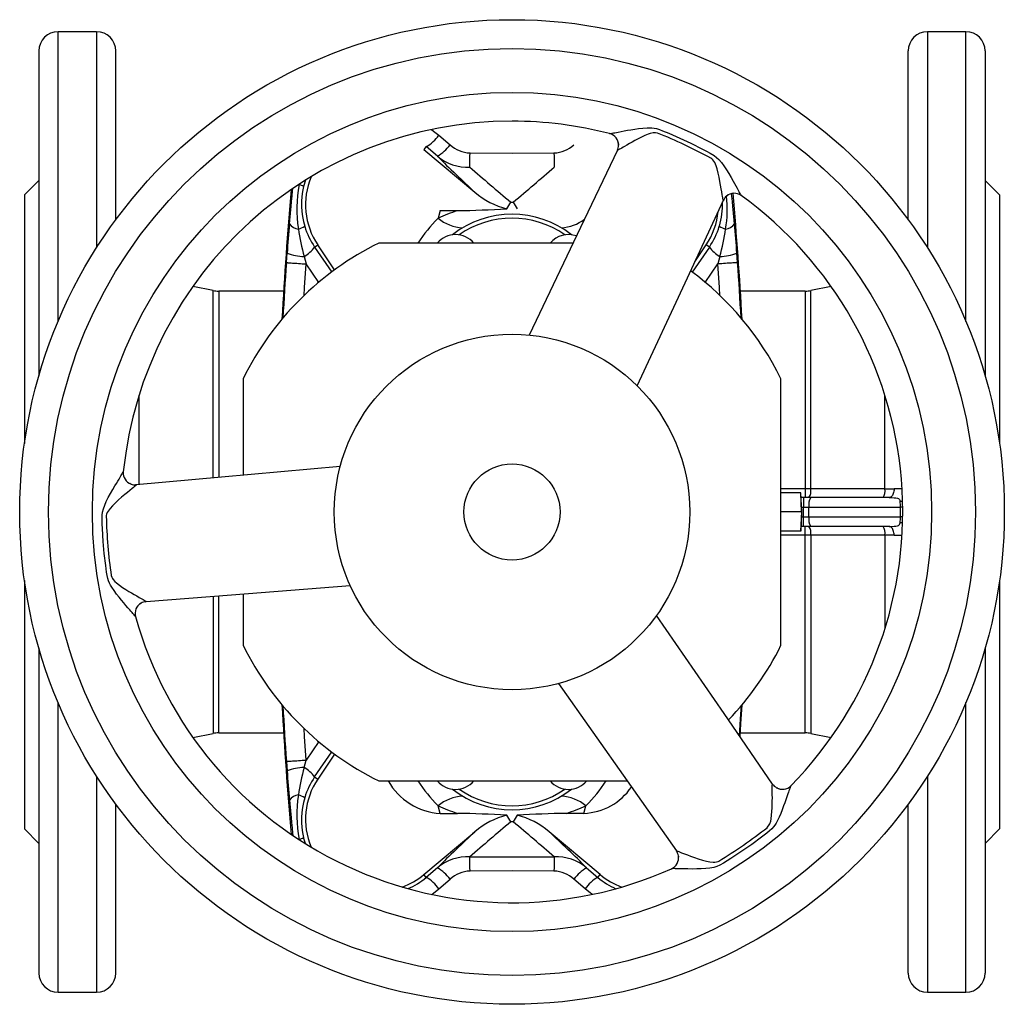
# Model space of a CAD drawing. Extents: x 112 to 643, y -240 to 697.
# Tile 1 of 3: x 112 to 317, y -240 to -35. Entities that reach past the tile are written whole.
import ezdxf

# ---------------------------------------------------------------- set-up
doc = ezdxf.new("R2010")
doc.units = 0
doc.layers.get('0').update_dxf_attribs({"linetype": 'CONTINUOUS'})

msp = doc.modelspace()

# ---------------------------------------------------------------- linework, layer by layer
at = {"color": 7, "linetype": 'CONTINUOUS'}
for p, q in [((127.8, -37.48), (119.8, -37.48)), ((119.8, -97.79), (119.8, -37.48)), ((127.8, -37.48), (127.8, -82.49)), ((308.8, -37.48), (300.8, -37.48)), ((300.8, -37.48), (300.8, -82.49)), ((308.8, -97.79), (308.8, -37.48)), ((115.8, -41.48), (115.8, -109.13)), ((131.8, -76.66), (131.8, -41.48)), ((296.8, -76.66), (296.8, -41.48)), ((312.8, -41.48), (312.8, -109.13)), ((199.07, -59.05), (201.4, -61.04)), ((196.43, -61.42), (195.94, -61.99)), ((198.77, -63.41), (196.43, -61.42)), ((195.94, -61.99), (206.58, -70.92)), ((236.3, -62.02), (236.24, -62.15)), ((115.8, -68.48), (112.8, -71.48)), ((169.87, -69.32), (169.98, -69.32)), ((169.99, -69.26), (169.98, -69.32)), ((315.8, -71.48), (312.8, -68.48)), ((112.8, -71.48), (112.8, -123.2)), ((315.8, -71.48), (315.8, -123.2)), ((258.32, -72.53), (258.31, -72.56)), ((258.33, -72.53), (258.39, -72.41)), ((199.33, -74.74), (198.91, -76.33)), ((199.33, -74.74), (202.94, -74.74)), ((173.2, -82.32), (173.86, -81.87)), ((177.37, -87.06), (173.86, -81.87)), ((227.03, -81.48), (186.55, -81.48)), ((252.35, -85.4), (254.73, -81.87)), ((255.39, -82.32), (254.73, -81.87)), ((173.2, -82.32), (176.76, -87.52)), ((255.39, -82.32), (251.84, -87.53)), ((171.03, -84.28), (171.44, -85.85)), ((174.06, -89.68), (171.44, -85.85)), ((254.54, -89.67), (257.16, -85.85)), ((257.57, -84.28), (257.16, -85.85)), ((152.09, -91.37), (147.84, -90.55)), ((152.09, -130.4), (152.09, -91.37)), ((166.74, -91.48), (153.23, -91.48)), ((153.23, -91.48), (153.23, -130.29)), ((275.37, -91.48), (261.86, -91.48)), ((275.37, -91.48), (275.37, -132.69)), ((280.76, -90.55), (276.51, -91.37)), ((276.51, -132.69), (276.51, -91.37)), ((158.3, -109.73), (158.3, -129.84)), ((270.3, -165.24), (270.3, -109.73)), ((136.65, -131.78), (136.65, -113.17)), ((291.94, -132.68), (291.94, -113.17)), ((136.04, -131.83), (135.9, -131.84)), ((275.37, -132.69), (270.3, -132.69)), ((275.37, -132.69), (275.37, -134.48)), ((274.45, -133.48), (270.3, -133.48)), ((274.45, -133.48), (274.47, -133.48)), ((274.6, -137.48), (274.45, -133.48)), ((274.62, -137.48), (274.47, -133.48)), ((274.98, -134.48), (274.51, -134.48)), ((276.51, -134.48), (274.98, -134.48)), ((274.98, -134.48), (274.98, -136.48)), ((292.85, -134.48), (276.51, -134.48)), ((274.58, -136.48), (274.98, -136.48)), ((274.98, -136.48), (276.13, -136.48)), ((274.98, -138.48), (274.98, -136.48)), ((276.13, -136.48), (295.18, -136.48)), ((276.13, -138.48), (276.13, -136.48)), ((295.66, -136.48), (295.18, -136.48)), ((295.18, -138.48), (295.18, -136.48)), ((274.6, -137.48), (270.3, -137.48)), ((274.6, -137.48), (274.45, -141.48)), ((274.47, -141.48), (274.62, -137.48)), ((274.58, -138.48), (274.98, -138.48)), ((274.62, -137.48), (274.6, -137.48)), ((274.98, -138.48), (276.13, -138.48)), ((274.98, -140.48), (274.98, -138.48)), ((276.13, -138.48), (295.18, -138.48)), ((295.66, -138.48), (295.18, -138.48)), ((274.98, -140.48), (274.51, -140.48)), ((276.51, -140.48), (274.98, -140.48)), ((275.37, -142.28), (275.37, -140.48)), ((292.85, -140.48), (276.51, -140.48)), ((274.45, -141.48), (270.3, -141.48)), ((275.37, -142.28), (270.3, -142.28)), ((274.45, -141.48), (274.47, -141.48)), ((275.37, -183.48), (275.37, -142.28)), ((276.51, -142.28), (276.51, -183.59)), ((291.94, -142.29), (291.94, -161.8)), ((112.8, -151.77), (112.8, -203.48)), ((315.8, -151.77), (315.8, -203.48)), ((152.09, -155.05), (152.09, -183.59)), ((153.23, -183.48), (153.23, -154.96)), ((158.3, -154.55), (158.3, -165.24)), ((137.95, -156.17), (138.08, -156.15)), ((138.08, -156.14), (138.11, -156.14)), ((115.8, -165.84), (115.8, -233.48)), ((312.8, -165.84), (312.8, -233.48)), ((119.8, -237.48), (119.8, -177.18)), ((308.8, -237.48), (308.8, -177.18)), ((147.84, -184.42), (152.09, -183.59)), ((153.23, -183.48), (166.74, -183.48)), ((261.86, -183.48), (275.37, -183.48)), ((276.51, -183.59), (280.76, -184.42)), ((174.05, -185.29), (171.44, -189.12)), ((173.2, -192.65), (176.76, -187.44)), ((177.37, -187.9), (173.86, -193.1)), ((171.03, -190.69), (171.44, -189.12)), ((127.8, -192.48), (127.8, -237.48)), ((173.2, -192.65), (173.86, -193.1)), ((300.8, -192.48), (300.8, -237.48)), ((186.55, -193.48), (238.27, -193.48)), ((268.66, -194.27), (268.57, -194.15)), ((131.8, -233.48), (131.8, -198.31)), ((199.33, -200.23), (198.91, -198.64)), ((229.27, -200.23), (229.68, -198.64)), ((296.8, -233.48), (296.8, -198.31)), ((199.33, -200.23), (202.94, -200.23)), ((229.27, -200.23), (225.66, -200.23)), ((112.8, -203.48), (115.8, -206.48)), ((195.94, -212.98), (206.58, -204.05)), ((232.66, -212.98), (222.02, -204.05)), ((312.8, -206.48), (315.8, -203.48)), ((169.87, -205.65), (169.98, -205.65)), ((170, -205.72), (169.98, -205.65)), ((171.29, -206.53), (170.9, -205.23)), ((248.53, -208.09), (248.61, -208.2)), ((196.43, -213.55), (195.94, -212.98)), ((198.77, -211.56), (196.43, -213.55)), ((229.83, -211.56), (232.17, -213.55)), ((232.17, -213.55), (232.66, -212.98)), ((199.07, -215.92), (201.4, -213.93)), ((229.53, -215.92), (227.2, -213.93)), ((119.8, -237.48), (127.8, -237.48)), ((300.8, -237.48), (308.8, -237.48))]:
    msp.add_line(p, q, dxfattribs=at)
for points in [[(197.54, -57.88), (197.95, -58.16), (199.07, -59.05)], [(234.63, -58.69), (234.65, -58.7), (234.81, -58.68), (235.08, -58.64), (235.18, -58.62), (235.44, -58.57), (235.74, -58.52), (236.07, -58.45), (236.42, -58.38), (237.02, -58.26), (237.65, -58.14), (238.32, -58.02), (239.02, -57.9), (239.84, -57.76), (240.67, -57.65), (241.54, -57.55), (242.42, -57.5), (242.9, -57.49), (243.39, -57.51), (243.88, -57.56), (244.37, -57.66), (245.02, -57.87), (245.65, -58.12), (246.93, -58.63), (249.25, -59.63), (251.54, -60.7), (253.97, -61.93), (254.78, -62.35), (255.59, -62.78), (256.37, -63.25), (256.9, -63.65), (257.39, -64.12), (257.92, -64.75), (258.41, -65.41), (258.94, -66.21), (259.44, -67.02), (259.92, -67.83), (260.37, -68.63), (260.64, -69.12), (260.9, -69.6), (261.15, -70.06), (261.38, -70.49), (261.51, -70.73), (261.63, -70.95), (261.75, -71.15), (261.84, -71.32), (261.95, -71.49), (262.01, -71.58), (262.02, -71.58)], [(244.59, -58.61), (244.59, -58.61), (244.21, -58.53), (243.93, -58.52), (243.66, -58.55), (243.1, -58.67), (242.68, -58.8), (241.95, -59.1), (241.24, -59.43), (240.55, -59.78), (239.87, -60.14), (239.3, -60.46), (238.76, -60.77), (238.22, -61.08), (237.72, -61.38), (237.43, -61.54), (237.17, -61.7), (236.92, -61.85), (236.7, -61.97), (236.47, -62.09), (236.32, -62.17), (236.27, -62.19), (236.24, -62.18)], [(236.46, -60.82), (236.48, -61.07), (236.47, -61.13)], [(205.56, -62.72), (214.3, -62.75), (223.04, -62.72)], [(236.24, -62.18), (228.56, -78.27), (217.88, -100.66)], [(236.24, -62.18), (236.24, -62.18), (236.25, -62.15)], [(236.24, -62.18), (236.24, -62.18), (236.24, -62.18)], [(258.31, -72.56), (258.28, -72.54), (258.24, -72.41), (258.22, -72.29), (258.17, -72.06), (258.12, -71.76), (258.07, -71.43), (257.97, -70.83), (257.86, -70.17), (257.74, -69.46), (257.59, -68.64), (257.43, -67.79), (257.23, -66.93), (257, -66.06), (256.78, -65.4), (256.5, -64.75), (256.32, -64.44), (256.1, -64.15), (255.88, -63.95), (255.73, -63.85), (255.73, -63.85)], [(171.3, -68.42), (171.29, -68.42), (170.9, -69.74)], [(168, -77.49), (168.07, -76.75), (168.13, -76), (168.27, -74.48), (168.32, -73.9), (168.42, -72.81), (168.52, -71.72), (168.62, -70.61), (168.66, -70.13)], [(258.97, -71.7), (259.03, -71.65), (259.22, -71.52)], [(260.6, -77.49), (260.53, -76.75), (260.46, -76), (260.33, -74.48), (260.27, -73.9), (260.18, -72.81), (260.08, -71.72), (260.03, -71.17)], [(214.03, -72.95), (214.3, -72.95), (214.56, -72.95)], [(240.37, -111.25), (250.81, -88.73), (258.31, -72.56)], [(258.31, -72.56), (258.31, -72.56), (258.31, -72.56)], [(167.32, -85.56), (167.39, -84.57), (167.47, -83.59)], [(261.28, -85.56), (261.21, -84.57), (261.13, -83.59)], [(167.32, -85.56), (167.36, -85.56), (167.44, -85.57), (167.54, -85.57), (167.69, -85.58), (167.86, -85.6), (168.07, -85.61), (168.3, -85.63), (168.57, -85.65), (168.86, -85.67), (169.17, -85.69), (169.51, -85.71), (169.87, -85.74), (170.24, -85.76), (170.63, -85.79), (171.03, -85.82), (171.44, -85.85)], [(171.01, -92.41), (171.11, -90.76), (171.44, -85.85)], [(261.28, -85.56), (261.24, -85.56), (261.16, -85.57), (261.05, -85.57), (260.91, -85.58), (260.74, -85.6), (260.53, -85.61), (260.3, -85.63), (260.03, -85.65), (259.74, -85.67), (259.43, -85.69), (259.09, -85.71), (258.73, -85.74), (258.36, -85.76), (257.97, -85.79), (257.57, -85.82), (257.16, -85.85)], [(257.59, -92.41), (257.49, -90.76), (257.16, -85.85)], [(135.9, -159.27), (135.9, -159.25), (135.8, -159.12), (135.63, -158.91), (135.56, -158.83), (135.39, -158.63), (135.19, -158.4), (134.97, -158.15), (134.73, -157.88), (134.33, -157.42), (133.91, -156.93), (133.47, -156.41), (133.01, -155.87), (132.49, -155.23), (131.97, -154.56), (131.45, -153.86), (130.97, -153.13), (130.72, -152.71), (130.5, -152.28), (130.29, -151.83), (130.13, -151.36), (129.99, -150.69), (129.89, -150.01), (129.7, -148.65), (129.4, -146.15), (129.18, -143.63), (129.03, -140.9), (128.99, -139.99), (128.96, -139.08), (128.97, -138.17), (129.06, -137.51), (129.22, -136.85), (129.5, -136.08), (129.82, -135.32), (130.25, -134.46), (130.7, -133.62), (131.17, -132.8), (131.64, -132.01), (131.93, -131.53), (132.21, -131.07), (132.48, -130.62), (132.74, -130.21), (132.88, -129.97), (133.01, -129.76), (133.13, -129.56), (133.23, -129.39), (133.32, -129.22), (133.37, -129.12), (133.36, -129.11)], [(178.55, -128.02), (153.82, -130.24), (136.07, -131.84)], [(136.07, -131.84), (136.07, -131.87), (135.98, -131.96), (135.88, -132.05), (135.7, -132.2), (135.47, -132.39), (135.21, -132.61), (134.74, -132.99), (134.22, -133.42), (133.67, -133.87), (133.03, -134.41), (132.38, -134.98), (131.73, -135.58), (131.09, -136.22), (130.63, -136.74), (130.21, -137.3), (130.03, -137.62), (129.9, -137.95), (129.83, -138.24), (129.81, -138.42), (129.81, -138.42)], [(135, -131.69), (134.92, -131.66), (134.71, -131.57)], [(136.04, -131.84), (136.07, -131.84), (136.07, -131.84), (136.07, -131.84)], [(136.07, -131.84), (136.07, -131.84), (136.07, -131.84)], [(276.51, -132.69), (275.94, -132.69), (275.37, -132.69)], [(291.94, -132.68), (288.02, -132.68), (276.51, -132.69)], [(293.88, -132.65), (293.86, -132.92), (293.82, -133.18), (293.76, -133.42), (293.69, -133.65), (293.6, -133.86), (293.5, -134.04), (293.38, -134.2), (293.26, -134.32), (293.13, -134.41), (292.99, -134.47), (292.85, -134.48)], [(292.85, -134.48), (293.36, -134.49), (293.85, -134.51), (294.23, -134.54), (294.58, -134.62), (294.75, -134.7), (294.89, -134.8), (294.96, -134.87), (295.04, -135.03), (295.1, -135.23), (295.1, -135.24)], [(292.85, -140.48), (293.36, -140.48), (293.85, -140.46), (294.23, -140.42), (294.58, -140.35), (294.75, -140.27), (294.89, -140.17), (294.96, -140.1), (295.04, -139.94), (295.1, -139.74), (295.1, -139.73)], [(293.88, -142.32), (293.86, -142.05), (293.82, -141.79), (293.76, -141.55), (293.69, -141.32), (293.6, -141.11), (293.5, -140.92), (293.38, -140.77), (293.26, -140.65), (293.13, -140.56), (292.99, -140.5), (292.85, -140.48)], [(276.51, -142.28), (275.94, -142.28), (275.37, -142.28)], [(291.94, -142.29), (288.02, -142.29), (276.51, -142.28)], [(130.85, -150.69), (130.85, -150.69), (130.97, -151.06), (131.1, -151.3), (131.26, -151.53), (131.64, -151.95), (131.97, -152.25), (132.59, -152.73), (133.23, -153.18), (133.88, -153.61), (134.53, -154.01), (135.09, -154.34), (135.64, -154.66), (136.17, -154.97), (136.68, -155.26), (136.97, -155.42), (137.23, -155.57), (137.49, -155.72), (137.71, -155.85), (137.92, -155.98), (138.07, -156.07), (138.11, -156.11), (138.12, -156.14)], [(138.11, -156.14), (155.89, -154.74), (180.62, -152.8)], [(136.82, -156.63), (137.03, -156.49), (137.09, -156.46)], [(138.12, -156.14), (138.11, -156.14), (138.11, -156.14)], [(268.55, -194.14), (258.45, -179.44), (244.4, -159)], [(223.99, -173.19), (238.26, -193.48), (248.52, -208.06)], [(261.99, -177.88), (261.9, -179.53), (261.63, -184.06)], [(261.8, -184.31), (261.97, -181.59), (262.19, -177.64)], [(171.44, -189.12), (171.11, -184.21), (171.01, -182.56)], [(167.32, -189.41), (167.36, -189.41), (167.44, -189.4), (167.54, -189.4), (167.69, -189.39), (167.86, -189.37), (168.07, -189.36), (168.3, -189.34), (168.57, -189.32), (168.86, -189.3), (169.17, -189.28), (169.51, -189.26), (169.87, -189.23), (170.24, -189.21), (170.63, -189.18), (171.03, -189.15), (171.44, -189.12)], [(167.32, -189.41), (167.39, -190.4), (167.47, -191.38)], [(272.37, -194.48), (272.35, -194.5), (272.29, -194.65), (272.19, -194.9), (272.16, -195), (272.07, -195.25), (271.97, -195.53), (271.86, -195.85), (271.74, -196.19), (271.55, -196.77), (271.34, -197.38), (271.11, -198.02), (270.86, -198.69), (270.57, -199.46), (270.25, -200.24), (269.9, -201.04), (269.51, -201.83), (269.27, -202.25), (269.02, -202.66), (268.72, -203.06), (268.4, -203.44), (267.89, -203.9), (267.36, -204.32), (266.27, -205.17), (264.25, -206.68), (262.18, -208.13), (259.89, -209.62), (259.12, -210.11), (258.35, -210.59), (257.56, -211.04), (256.94, -211.3), (256.29, -211.48), (255.48, -211.63), (254.66, -211.72), (253.7, -211.78), (252.75, -211.81), (251.81, -211.82), (250.89, -211.81), (250.33, -211.8), (249.79, -211.79), (249.26, -211.77), (248.78, -211.76), (248.5, -211.75), (248.25, -211.75), (248.02, -211.74), (247.83, -211.74), (247.63, -211.75), (247.52, -211.76), (247.51, -211.76)], [(267.46, -203.15), (267.46, -203.15), (267.72, -202.86), (267.87, -202.63), (267.98, -202.38), (268.16, -201.84), (268.25, -201.4), (268.36, -200.62), (268.43, -199.85), (268.47, -199.07), (268.49, -198.3), (268.5, -197.65), (268.51, -197.02), (268.5, -196.4), (268.5, -195.82), (268.5, -195.49), (268.5, -195.18), (268.5, -194.89), (268.5, -194.64), (268.5, -194.38), (268.51, -194.21), (268.52, -194.16), (268.55, -194.13)], [(268.55, -194.13), (268.55, -194.14), (268.55, -194.14)], [(268.55, -194.14), (268.55, -194.14), (268.56, -194.16)], [(269.62, -195.01), (269.39, -194.9), (269.34, -194.86)], [(168, -197.48), (168.07, -198.22), (168.13, -198.97), (168.27, -200.49), (168.32, -201.06), (168.42, -202.16), (168.52, -203.25), (168.62, -204.36), (168.66, -204.82)], [(214.56, -202.02), (214.3, -202.02), (214.03, -202.02)], [(248.52, -208.06), (248.55, -208.05), (248.68, -208.08), (248.8, -208.11), (249.02, -208.19), (249.3, -208.3), (249.62, -208.42), (250.19, -208.63), (250.82, -208.87), (251.49, -209.12), (252.27, -209.4), (253.09, -209.68), (253.93, -209.94), (254.8, -210.18), (255.49, -210.32), (256.19, -210.4), (256.55, -210.4), (256.91, -210.35), (257.19, -210.26), (257.35, -210.18), (257.35, -210.18)], [(248.52, -208.06), (248.52, -208.06), (248.52, -208.06)], [(248.54, -208.09), (248.52, -208.06), (248.52, -208.06), (248.52, -208.06)], [(248.93, -209.06), (248.95, -209.14), (248.97, -209.37)], [(205.51, -209.3), (214.3, -209.28), (223.09, -209.3)], [(223.04, -212.25), (214.3, -212.22), (205.56, -212.25)], [(197.54, -217.09), (197.95, -216.81), (199.07, -215.92)], [(231.06, -217.09), (230.65, -216.81), (229.53, -215.92)]]:
    msp.add_lwpolyline(points, dxfattribs=at)
for radius in [102.5, 96.5, 87.36, 37, 10]:
    msp.add_circle((214.3, -137.48), radius, dxfattribs=at)
for centre, radius, start, end in [((119.8, -41.48), 4, 90, 180), ((127.8, -41.48), 4, 0, 90), ((300.8, -41.48), 4, 90, 180), ((308.8, -41.48), 4, 0, 90), ((214.3, -137.48), 81.36, 90, 174.0907), ((214.3, -137.48), 81.36, 75.5329, 90), ((192.26, -54.11), 8.42, 299.694, 324.0481), ((234.01, -61.1), 2.47, 359.9643, 75.5873), ((211.48, -143.47), 91.09, 60.9385, 68.6897), ((194.52, -56.04), 8.5, 299.9537, 323.9909), ((205.81, -56.12), 6.61, 228.1056, 267.8032), ((222.79, -56.12), 6.61, 272.1968, 311.8944), ((233.99, -61.11), 2.49, 334.4766, 0.1711), ((233.98, -61.11), 2.5, 6.67, 23.9161), ((438.73, 178.33), 340.62, 225.2111, 227.035), ((204.97, -56.09), 9.6, 229.7315, 273.2475), ((61.32, -61.99), 144.24, 358.54, 359.7093), ((367.28, -61.99), 144.24, 180.2907, 181.46), ((469.74, 234.78), 400.11, 228.67, 230.2758), ((-41.14, 234.78), 400.11, 309.7242, 311.33), ((196.58, -74.41), 27.08, 169.1736, 188.8699), ((169.42, -71.74), 2.49, 53.494, 77.0351), ((186.3, -73.48), 15, 157.3338, 214), ((912.4, -137.48), 747.07, 174.84335, 176.91885), ((185.94, -73.45), 15.48, 166.1313, 197.0628), ((217.39, -58.19), 16.7, 229.6879, 255.4935), ((260.57, -73.61), 2.49, 129.8327, 155.1511), ((233.95, -74.51), 25.16, 350.695, 6.3765), ((260.56, -73.6), 2.48, 54.0672, 129.8423), ((-483.8, -137.48), 747.07, 3.08115, 5.09595), ((214.3, -137.48), 81.36, 315.5328, 54.0907), ((194.68, -62.42), 22.04, 327.2184, 331.4616), ((233.92, -62.42), 22.04, 208.5384, 212.7816), ((242.67, -73.46), 15.48, 342.9585, 1.9698), ((213.78, -108.13), 35.1, 107.9918, 115.0617), ((214.3, -95.48), 20, 51.7697, 128.2303), ((195.87, 251.87), 326.69, 271.24, 273.041), ((242.3, -73.48), 15, 326, 354.527), ((526.43, -111.69), 360.06, 174.5493, 175.5238), ((170.08, -76.08), 2.52, 214.0369, 264.1372), ((219.02, -96.94), 28.79, 134.2931, 147.5428), ((204.72, -69.09), 9.28, 231.2643, 265.5595), ((214.3, -95.48), 19.17, 54.954, 125.046), ((223.92, -69.27), 9.09, 274.2945, 307.0399), ((258.52, -76.08), 2.52, 275.8628, 325.9631), ((-97.83, -111.69), 360.06, 4.4762, 5.4507), ((168.5, -73.86), 4.91, 285.6492, 302.461), ((215.52, -71.91), 46.18, 188.3034, 195.5366), ((186.13, -73.47), 15.66, 196.8175, 214.409), ((202.55, -84.73), 5, 40.5416, 139.4584), ((226.05, -84.73), 5, 70.447, 139.4584), ((242.47, -73.47), 15.66, 325.591, 343.1825), ((260.1, -73.86), 4.91, 237.539, 254.3508), ((213.08, -71.91), 46.18, 344.4634, 351.6966), ((214.3, -137.48), 62.5, 116.3628, 153.6372), ((171.34, -73.21), 11.08, 249.5362, 268.3903), ((167.25, -77.91), 7.41, 300.6774, 323.5062), ((261.35, -77.91), 7.41, 216.4938, 239.3226), ((257.26, -73.21), 11.08, 271.6097, 290.4638), ((912.4, -137.48), 746.89, 176.01337, 176.89967), ((-483.8, -137.48), 746.89, 3.10033, 3.98663), ((214.3, -137.48), 62.5, 26.3628, 53.4757), ((153.23, -85.48), 6, 259, 270), ((275.37, -85.48), 6, 270, 281), ((135.84, -129.36), 2.48, 174.067, 249.8424), ((135.84, -129.35), 2.49, 249.833, 275.1514), ((274.17, -133.13), 2.38, 325.3582, 10.6474), ((289.58, -133.12), 2.4, 325.4826, 10.6777), ((291.03, 8.9), 141.58, 270.3716, 271.1548), ((294.49, -148.59), 15.95, 86.3582, 92.2107), ((279.03, -136), 2.95, 148.983, 189.4116), ((294.83, -132.35), 2.9, 275.2671, 285.9472), ((286.56, -136.43), 8.62, 359.6635, 7.9739), ((236.99, -135.57), 107.21, 181.522, 188.1062), ((279.03, -138.97), 2.95, 170.5884, 211.017), ((286.56, -138.54), 8.62, 352.0261, 0.3365), ((274.17, -141.84), 2.38, 349.3526, 34.6418), ((289.58, -141.85), 2.4, 349.3223, 34.5174), ((294.83, -142.62), 2.9, 74.0528, 84.7329), ((291.03, -283.87), 141.58, 88.8452, 89.6284), ((294.49, -126.38), 15.95, 267.7893, 273.6421), ((138.29, -158.61), 2.47, 119.9644, 195.5873), ((138.31, -158.63), 2.5, 126.6695, 143.9166), ((138.31, -158.62), 2.49, 94.4771, 120.1707), ((214.3, -137.48), 81.36, 195.5328, 294.0907), ((214.3, -137.48), 62.5, 206.3628, 243.6372), ((214.3, -137.48), 62.5, 316.1522, 333.6372), ((912.4, -137.48), 747.07, 183.08115, 185.15665), ((912.4, -137.48), 746.89, 183.10033, 183.98663), ((153.23, -189.48), 6, 90, 101), ((275.37, -189.48), 6, 79, 90), ((171.34, -201.76), 11.08, 91.6097, 110.4638), ((526.43, -163.28), 360.06, 184.4762, 185.4507), ((215.52, -203.06), 46.18, 164.4634, 171.6966), ((167.25, -197.06), 7.41, 36.4938, 59.3226), ((186.13, -201.5), 15.66, 145.591, 163.1825), ((186.3, -201.48), 15, 146, 202.6662), ((200.16, -186.89), 13.37, 209.5655, 266.4213), ((219.02, -178.03), 28.79, 212.4572, 225.7069), ((202.55, -190.23), 5, 220.5416, 319.4584), ((226.05, -190.23), 5, 220.5416, 319.4584), ((209.58, -178.03), 28.79, 314.2931, 327.5428), ((270.6, -192.72), 2.49, 214.4763, 240.1715), ((270.6, -192.75), 2.47, 239.9641, 315.5876), ((170.08, -198.89), 2.52, 95.8628, 145.9631), ((196.58, -200.56), 27.08, 171.1301, 190.8264), ((168.5, -201.11), 4.91, 57.539, 74.3508), ((204.72, -205.88), 9.28, 94.4405, 128.7357), ((214.3, -179.48), 20, 231.7697, 308.2303), ((214.3, -179.48), 19.17, 234.954, 305.046), ((223.88, -205.88), 9.28, 51.2643, 85.5595), ((228.73, -187.56), 12.68, 272.4629, 325.3885), ((270.6, -192.72), 2.5, 246.6705, 263.9158), ((185.94, -201.51), 15.48, 162.9372, 193.8687), ((213.78, -166.84), 35.1, 244.9383, 252.0082), ((214.81, -166.84), 35.1, 287.9918, 295.0617), ((195.87, -526.84), 326.69, 86.959, 88.76), ((217.39, -216.78), 16.7, 104.5065, 130.3121), ((194.68, -212.54), 22.04, 28.5384, 32.7816), ((233.92, -212.54), 22.04, 147.2184, 151.4616), ((232.73, -526.84), 326.69, 91.24, 93.041), ((211.21, -216.78), 16.7, 49.6879, 75.4935), ((469.74, -509.75), 400.11, 129.7242, 131.33), ((-41.14, -509.75), 400.11, 48.67, 50.2758), ((438.73, -453.3), 340.62, 132.965, 134.7889), ((-10.13, -453.3), 340.62, 45.2111, 47.035), ((205.98, -125.52), 99.03, 301.2496, 308.3786), ((169.42, -203.23), 2.49, 282.9649, 306.506), ((246.5, -209.49), 2.48, 294.0671, 9.8423), ((246.48, -209.49), 2.49, 9.8325, 35.1518), ((204.97, -218.88), 9.6, 86.7525, 130.2685), ((61.32, -212.98), 144.24, 0.2907, 1.46), ((367.28, -212.98), 144.24, 178.54, 179.7093), ((223.63, -218.88), 9.6, 49.7315, 93.2475), ((186.3, -201.48), 15, 290.075, 310), ((194.52, -218.93), 8.5, 36.0091, 60.0463), ((205.81, -218.85), 6.61, 92.1968, 131.8944), ((222.79, -218.85), 6.61, 48.1056, 87.8032), ((234.08, -218.93), 8.5, 119.9537, 143.9909), ((242.3, -201.48), 15, 230, 249.925), ((186.96, -202.66), 14.43, 293.3552, 310.996), ((192.26, -220.86), 8.42, 35.9519, 60.306), ((236.34, -220.86), 8.42, 119.694, 144.0481), ((241.64, -202.66), 14.43, 229.0055, 246.6544), ((119.8, -233.48), 4, 180, 270), ((127.8, -233.48), 4, 270, 0), ((300.8, -233.48), 4, 180, 270), ((308.8, -233.48), 4, 270, 0)]:
    msp.add_arc(centre, radius, start, end, dxfattribs=at)

doc.saveas('drawing.dxf')
